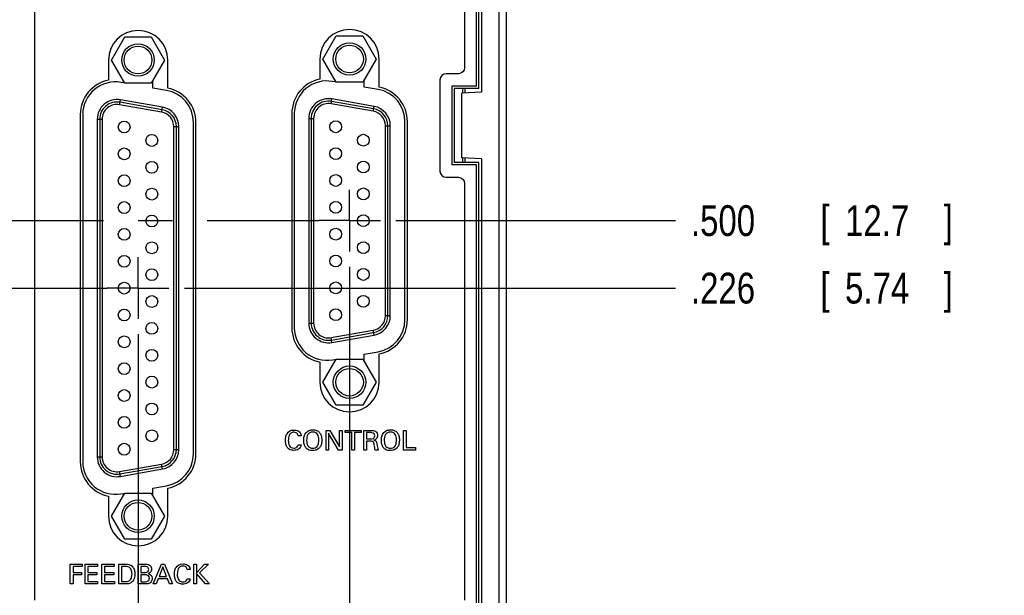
# Model space of a CAD drawing. Header units: inches. Extents: x 0 to 34, y 0 to 22.
# Tile 54 of 89: x 11.9 to 15.9, y 13 to 15.3. Entities that reach past the tile are written whole.
import ezdxf

# ---------------------------------------------------------------- set-up
doc = ezdxf.new("R2010")
doc.units = ezdxf.units.IN
doc.header["$LTSCALE"] = 1.87
doc.header["$MEASUREMENT"] = 0
doc.linetypes.add('CENTER', pattern=[0.6, 0.375, -0.075, 0.075, -0.075])
doc.layers.get('0').update_dxf_attribs({"linetype": 'CONTINUOUS'})
for name, color, linetype in [('DATUMCURVES', 7, 'CONTINUOUS'), ('DEFAULT_1', 7, 'CENTER'), ('DIMENSIONS', 7, 'CONTINUOUS')]:
    doc.layers.add(name, color=color, linetype=linetype)
doc.styles.get("Standard").update_dxf_attribs({"font": 'txt', "width": 0.8})
doc.dimstyles.new('DIMSTYLE_1', dxfattribs={"dimtxt": 0.125, "dimasz": 0.18, "dimexe": 0.18, "dimexo": 0.0625, "dimgap": 0.09, "dimtad": 0, "dimtih": 1, "dimtoh": 1, "dimdec": 3, "dimzin": 4, "dimdsep": 46, "dimtxsty": 'STANDARD', "dimblk": '_FILLED', "dimblk1": '_FILLED', "dimblk2": '_FILLED', "dimcen": 0.09, "dimadec": 0, "dimazin": 0, "dimtp": 0.001, "dimtm": 0.001, "dimtfac": 1, "dimtdec": 3, "dimtofl": 0, "dimtmove": 0, "dimatfit": 3, "dimldrblk": '_FILLED', "dimfxl": 1, "dimtolj": 1, "dimtzin": 4, "dimarcsym": 0})

# ---------------------------------------------------------------- blocks, each defined once
blk = doc.blocks.new('*D10')
at = {"layer": 'DIMENSIONS', "color": 2, "linetype": 'CONTINUOUS'}
blk.add_line((12.3827, 14.0311), (12.3827, 11.6911), dxfattribs=at)
at = {"layer": 'DIMENSIONS', "color": 2, "linetype": 'CONTINUOUS', "width": 0.8}
for s, p in [(']', (12.4452, 11.5286)), ('208.34', (12.4452, 10.9286)), ('[', (12.4452, 10.8286)), ('8.203', (12.4452, 10.2036))]:
    blk.add_text(s, height=0.125, rotation=90, dxfattribs=at).set_placement(p)
blk = doc.blocks.new('_FILLED')
at = {"color": 0, "linetype": 'BYBLOCK'}
blk.add_solid([(0, 0), (-1, 0.174), (-1, -0.174)], dxfattribs=at)
blk = doc.blocks.new('*D11')
at = {"layer": 'DIMENSIONS', "color": 2, "linetype": 'CONTINUOUS'}
blk.add_line((13.2407, 14.3051), (13.2407, 11.6911), dxfattribs=at)
at = {"layer": 'DIMENSIONS', "color": 2, "linetype": 'CONTINUOUS', "width": 0.8}
for s, p in [(']', (13.3032, 11.5286)), ('230.14', (13.3032, 10.9286)), ('[', (13.3032, 10.8286)), ('9.061', (13.3032, 10.2036))]:
    blk.add_text(s, height=0.125, rotation=90, dxfattribs=at).set_placement(p)
blk = doc.blocks.new('*D24')
at = {"layer": 'DIMENSIONS', "color": 2, "linetype": 'CONTINUOUS'}
blk.add_line((13.4282, 14.4926), (14.5627, 14.4926), dxfattribs=at)
at = {"layer": 'DIMENSIONS', "color": 2, "linetype": 'CONTINUOUS', "width": 0.8}
for s, p in [('.500', (14.6252, 14.4301)), ('[', (15.1502, 14.4301)), ('12.7', (15.2502, 14.4301)), (']', (15.6502, 14.4301))]:
    blk.add_text(s, height=0.125, dxfattribs=at).set_placement(p)
blk = doc.blocks.new('*D25')
at = {"layer": 'DIMENSIONS', "color": 2, "linetype": 'CONTINUOUS'}
blk.add_line((12.5702, 14.2186), (14.5627, 14.2186), dxfattribs=at)
at = {"layer": 'DIMENSIONS', "color": 2, "linetype": 'CONTINUOUS', "width": 0.8}
for s, p in [('.226', (14.6252, 14.1561)), ('[', (15.1502, 14.1561)), ('5.74', (15.2502, 14.1561)), (']', (15.6502, 14.1561))]:
    blk.add_text(s, height=0.125, dxfattribs=at).set_placement(p)
blk = doc.blocks.new('*D26')
at = {"layer": 'DIMENSIONS', "color": 2, "linetype": 'CONTINUOUS'}
blk.add_line((13.0007, 15.6866), (14.5627, 15.6866), dxfattribs=at)
at = {"layer": 'DIMENSIONS', "color": 2, "linetype": 'CONTINUOUS', "width": 0.8}
for s, p in [('1.694', (14.6252, 15.6241)), ('[', (15.2502, 15.6241)), ('43.03', (15.3502, 15.6241)), (']', (15.8502, 15.6241))]:
    blk.add_text(s, height=0.125, dxfattribs=at).set_placement(p)

msp = doc.modelspace()

# ---------------------------------------------------------------- linework, layer by layer
at = {"color": 7, "linetype": 'CONTINUOUS'}
for p, q in [((13.7752, 17.3786), (13.7752, 15.0136)), ((13.8462, 17.3148), (13.8462, 12.4425)), ((13.8752, 17.3148), (13.8752, 12.4425)), ((13.7552, 15.0386), (13.7552, 17.2836)), ((13.7652, 15.0286), (13.7652, 17.2936)), ((12.2742, 15.1446), (12.3282, 15.2381)), ((12.3282, 15.2381), (12.4362, 15.2381)), ((12.4362, 15.2381), (12.4902, 15.1446)), ((13.1322, 15.1486), (13.1862, 15.2421)), ((13.1862, 15.2421), (13.2942, 15.2421)), ((13.2942, 15.2421), (13.3482, 15.1486)), ((12.2627, 15.1446), (12.2627, 15.063)), ((12.3282, 15.0511), (12.2742, 15.1446)), ((12.4902, 15.1446), (12.4362, 15.0511)), ((12.5027, 15.0303), (12.5027, 15.1446)), ((13.1202, 15.1486), (13.1202, 15.0669)), ((13.1862, 15.0551), (13.1322, 15.1486)), ((13.3482, 15.1486), (13.2942, 15.0551)), ((13.3602, 15.0341), (13.3602, 15.1486)), ((12.3222, 15.0616), (12.3222, 15.052)), ((12.4422, 15.0309), (12.4422, 15.0616)), ((13.1802, 15.0656), (13.1802, 15.056)), ((13.3002, 15.0349), (13.3002, 15.0656)), ((12.3222, 15.052), (12.3131, 15.0536)), ((12.4362, 15.0511), (12.3282, 15.0511)), ((12.4981, 15.021), (12.4422, 15.0309)), ((13.1802, 15.056), (13.1711, 15.0576)), ((13.2942, 15.0551), (13.1862, 15.0551)), ((13.3561, 15.025), (13.3002, 15.0349)), ((13.7552, 15.0386), (13.6552, 15.0386)), ((13.6552, 15.0386), (13.6552, 14.7186)), ((13.7652, 15.0286), (13.6652, 15.0286)), ((13.6652, 15.0286), (13.6652, 14.7286)), ((13.7002, 15.0094), (13.7002, 15.0286)), ((13.7098, 15.0102), (13.7098, 15.0286)), ((12.3071, 14.9632), (12.3106, 14.9829)), ((12.4816, 14.9528), (12.3106, 14.9829)), ((13.1651, 14.9667), (13.1686, 14.9864)), ((13.3396, 14.9563), (13.1686, 14.9864)), ((13.7752, 15.0136), (13.6952, 15.0094)), ((13.6952, 14.7478), (13.6952, 15.0094)), ((12.4781, 14.9331), (12.3071, 14.9632)), ((12.4799, 14.9429), (12.3088, 14.9731)), ((12.4781, 14.9331), (12.4816, 14.9528)), ((13.3361, 14.9366), (13.1651, 14.9667)), ((13.3379, 14.9464), (13.1668, 14.9766)), ((13.3361, 14.9366), (13.3396, 14.9563)), ((12.1482, 14.9236), (12.1482, 13.5136)), ((12.1582, 14.9236), (12.1582, 13.5136)), ((12.2167, 14.9041), (12.2367, 14.9041)), ((12.2167, 14.9041), (12.2167, 13.5331)), ((12.2267, 14.9041), (12.2267, 13.5331)), ((12.2367, 14.9041), (12.2367, 13.5331)), ((13.0062, 14.9276), (13.0062, 14.0576)), ((13.0162, 14.9276), (13.0162, 14.0576)), ((13.0747, 14.9076), (13.0947, 14.9076)), ((13.0747, 14.9076), (13.0747, 14.0766)), ((13.0847, 14.9076), (13.0847, 14.0766)), ((13.0947, 14.9076), (13.0947, 14.0766)), ((12.5277, 14.874), (12.5477, 14.874)), ((12.5277, 13.5633), (12.5277, 14.874)), ((12.5377, 13.5633), (12.5377, 14.874)), ((12.5477, 13.5633), (12.5477, 14.874)), ((12.6072, 13.5463), (12.6072, 14.891)), ((12.6172, 13.5466), (12.6172, 14.8906)), ((13.3857, 14.8775), (13.4057, 14.8775)), ((13.3857, 14.1068), (13.3857, 14.8775)), ((13.3957, 14.1068), (13.3957, 14.8775)), ((13.4057, 14.1068), (13.4057, 14.8775)), ((13.4652, 14.0903), (13.4652, 14.895)), ((13.4752, 14.0906), (13.4752, 14.8946)), ((13.7752, 14.7436), (13.6952, 14.7478)), ((13.7002, 14.7286), (13.7002, 14.7478)), ((13.7098, 14.7286), (13.7098, 14.7471)), ((13.7752, 14.7436), (13.7752, 12.3786)), ((13.7552, 14.7186), (13.6552, 14.7186)), ((13.7652, 14.7286), (13.6652, 14.7286)), ((13.7552, 12.4736), (13.7552, 14.7186)), ((13.7652, 12.4636), (13.7652, 14.7286)), ((13.3857, 14.1068), (13.4057, 14.1068)), ((13.0747, 14.0766), (13.0947, 14.0766)), ((13.1651, 14.0176), (13.3361, 14.0477)), ((13.1668, 14.0077), (13.3379, 14.0379)), ((13.1686, 13.9979), (13.3396, 14.028)), ((13.3396, 14.028), (13.3361, 14.0477)), ((13.1686, 13.9979), (13.1651, 14.0176)), ((13.3002, 13.9504), (13.3561, 13.9603)), ((13.3002, 13.9197), (13.3002, 13.9504)), ((13.3602, 13.8366), (13.3602, 13.9512)), ((13.1202, 13.9184), (13.1202, 13.8366)), ((13.1322, 13.8366), (13.1862, 13.9301)), ((13.1711, 13.9276), (13.1802, 13.9292)), ((13.1802, 13.9292), (13.1802, 13.9197)), ((13.1862, 13.9301), (13.2942, 13.9301)), ((13.2942, 13.9301), (13.3482, 13.8366)), ((13.1862, 13.7431), (13.1322, 13.8366)), ((13.3482, 13.8366), (13.2942, 13.7431)), ((13.2942, 13.7431), (13.1862, 13.7431)), ((12.5277, 13.5633), (12.5477, 13.5633)), ((12.2167, 13.5331), (12.2367, 13.5331)), ((12.3071, 13.4741), (12.4781, 13.5042)), ((12.4816, 13.4845), (12.4781, 13.5042)), ((12.3106, 13.4544), (12.3071, 13.4741)), ((12.3088, 13.4642), (12.4799, 13.4944)), ((12.3106, 13.4544), (12.4816, 13.4845)), ((12.2742, 13.2926), (12.3282, 13.3861)), ((12.3131, 13.3836), (12.3222, 13.3852)), ((12.3222, 13.3852), (12.3222, 13.3757)), ((12.3282, 13.3861), (12.4362, 13.3861)), ((12.4362, 13.3861), (12.4902, 13.2926)), ((12.4422, 13.4064), (12.4981, 13.4163)), ((12.4422, 13.3757), (12.4422, 13.4064)), ((12.5027, 13.2926), (12.5027, 13.407)), ((12.2627, 13.3743), (12.2627, 13.2926)), ((12.3282, 13.1991), (12.2742, 13.2926)), ((12.4902, 13.2926), (12.4362, 13.1991)), ((12.4362, 13.1991), (12.3282, 13.1991))]:
    msp.add_line(p, q, dxfattribs=at)
for centre, radius in [((12.3822, 15.1446), 0.066), ((12.3822, 15.1446), 0.056), ((13.2402, 15.1486), 0.066), ((13.2402, 15.1486), 0.056), ((12.3262, 14.8726), 0.024), ((13.1842, 14.8736), 0.024), ((12.4382, 14.8181), 0.024), ((13.2962, 14.8191), 0.024), ((12.3262, 14.7636), 0.024), ((13.1842, 14.7646), 0.024), ((12.4382, 14.7091), 0.024), ((13.2962, 14.7101), 0.024), ((12.3262, 14.6546), 0.024), ((13.1842, 14.6556), 0.024), ((12.4382, 14.6001), 0.024), ((13.2962, 14.6011), 0.024), ((12.3262, 14.5456), 0.024), ((13.1842, 14.5466), 0.024), ((12.4382, 14.4911), 0.024), ((13.2962, 14.4921), 0.024), ((12.3262, 14.4366), 0.024), ((13.1842, 14.4376), 0.024), ((12.4382, 14.3821), 0.024), ((13.2962, 14.3831), 0.024), ((12.3262, 14.3276), 0.024), ((13.1842, 14.3286), 0.024), ((12.4382, 14.2731), 0.024), ((13.2962, 14.2741), 0.024), ((12.3262, 14.2186), 0.024), ((13.1842, 14.2196), 0.024), ((12.4382, 14.1641), 0.024), ((13.2962, 14.1651), 0.024), ((12.3262, 14.1096), 0.024), ((13.1842, 14.1106), 0.024), ((12.4382, 14.0551), 0.024), ((12.3262, 14.0006), 0.024), ((12.4382, 13.9461), 0.024), ((12.3262, 13.8916), 0.024), ((13.2402, 13.8366), 0.066), ((12.4382, 13.8371), 0.024), ((13.2402, 13.8366), 0.056), ((12.3262, 13.7826), 0.024), ((12.4382, 13.7281), 0.024), ((12.3262, 13.6736), 0.024), ((12.4382, 13.6191), 0.024), ((12.3262, 13.5646), 0.024), ((12.3822, 13.2926), 0.066), ((12.3822, 13.2926), 0.056)]:
    msp.add_circle(centre, radius, dxfattribs=at)
for centre, radius, start, end in [((12.3827, 15.1446), 0.12, 0, 180), ((13.2402, 15.1486), 0.12, 0, 180), ((12.2902, 14.9236), 0.142, 101.1666, 180), ((13.1482, 14.9276), 0.142, 101.3723, 180), ((13.1482, 14.9276), 0.132, 80, 180), ((12.2902, 14.9236), 0.132, 80, 180), ((12.4752, 14.891), 0.132, 0, 80), ((12.4747, 14.8906), 0.1425, 0, 78.6839), ((13.3332, 14.895), 0.132, 0, 80), ((13.3332, 14.8946), 0.142, 0, 79.039), ((12.2967, 14.9041), 0.08, 80, 180), ((13.1547, 14.9076), 0.08, 80, 180), ((12.2967, 14.9041), 0.07, 80, 180), ((12.2967, 14.9041), 0.06, 80, 180), ((12.4677, 14.874), 0.07, 0, 80), ((12.4677, 14.874), 0.08, 0, 80), ((13.1547, 14.9076), 0.07, 80, 180), ((13.1547, 14.9076), 0.06, 80, 180), ((13.3257, 14.8775), 0.07, 0, 80), ((13.3257, 14.8775), 0.08, 0, 80), ((12.4677, 14.874), 0.06, 0, 80), ((13.3257, 14.8775), 0.06, 0, 80), ((13.3257, 14.1068), 0.06, 280, 360), ((13.3257, 14.1068), 0.07, 280, 360), ((13.3257, 14.1068), 0.08, 280, 360), ((13.1547, 14.0766), 0.08, 180, 280), ((13.1547, 14.0766), 0.07, 180, 280), ((13.1547, 14.0766), 0.06, 180, 280), ((13.3332, 14.0903), 0.132, 280, 360), ((13.3332, 14.0906), 0.142, 280.961, 360), ((13.1482, 14.0576), 0.142, 180, 258.6277), ((13.1482, 14.0576), 0.132, 180, 280), ((13.2402, 13.8366), 0.12, 180, 360), ((12.4677, 13.5633), 0.06, 280, 360), ((12.4677, 13.5633), 0.07, 280, 360), ((12.4677, 13.5633), 0.08, 280, 360), ((12.4752, 13.5463), 0.132, 280, 360), ((12.4747, 13.5466), 0.1425, 281.3161, 360), ((12.2902, 13.5136), 0.142, 180, 258.8334), ((12.2902, 13.5136), 0.132, 180, 280), ((12.2967, 13.5331), 0.08, 180, 280), ((12.2967, 13.5331), 0.07, 180, 280), ((12.2967, 13.5331), 0.06, 180, 280), ((12.3827, 13.2926), 0.12, 180, 360)]:
    msp.add_arc(centre, radius, start, end, dxfattribs=at)
at = {"layer": 'DATUMCURVES', "color": 40, "linetype": 'CONTINUOUS'}
for points in [[(11.9633, 12.9518, 0.334), (11.9633, 12.9518, 0.334), (11.9633, 16.6488, 0.334), (11.9633, 16.6488, 0.334)], [(11.9633, 12.9518, 0.334), (11.9633, 12.9518, 0.334), (11.9633, 16.6488, 0.334), (11.9633, 16.6488, 0.334)], [(13.7069, 16.6488, 0.334), (13.7069, 16.6488, 0.334), (13.7069, 15.1137, 0.334), (13.7069, 15.1137, 0.334)], [(13.7069, 15.1137, 0.334), (13.7069, 15.0999, 0.334), (13.6956, 15.0887, 0.334), (13.6819, 15.0887, 0.334)], [(13.6319, 15.0887, 0.334), (13.6181, 15.0887, 0.334), (13.6069, 15.0774, 0.334), (13.6069, 15.0637, 0.334)], [(13.6069, 15.0637, 0.334), (13.6069, 15.0637, 0.334), (13.6069, 14.6937, 0.334), (13.6069, 14.6937, 0.334)], [(13.6819, 15.0887, 0.334), (13.6819, 15.0887, 0.334), (13.6319, 15.0887, 0.334), (13.6319, 15.0887, 0.334)], [(13.6069, 14.6937, 0.334), (13.6069, 14.68, 0.334), (13.6181, 14.6687, 0.334), (13.6319, 14.6687, 0.334)], [(13.6319, 14.6687, 0.334), (13.6319, 14.6687, 0.334), (13.6819, 14.6687, 0.334), (13.6819, 14.6687, 0.334)], [(13.6819, 14.6687, 0.334), (13.6956, 14.6687, 0.334), (13.7069, 14.6575, 0.334), (13.7069, 14.6437, 0.334)], [(13.7069, 14.6437, 0.334), (13.7069, 14.6437, 0.334), (13.7069, 12.9518, 0.334), (13.7069, 12.9518, 0.334)], [(13.1449, 13.6413, 0.334), (13.1449, 13.6413, 0.334), (13.1603, 13.6413, 0.334), (13.1603, 13.6413, 0.334)], [(13.1449, 13.5611, 0.334), (13.1449, 13.5611, 0.334), (13.1449, 13.6413, 0.334), (13.1449, 13.6413, 0.334)], [(13.1958, 13.5611, 0.334), (13.1958, 13.5611, 0.334), (13.155, 13.6292, 0.334), (13.155, 13.6292, 0.334)], [(13.155, 13.6292, 0.334), (13.155, 13.6292, 0.334), (13.155, 13.5611, 0.334), (13.155, 13.5611, 0.334)], [(13.1603, 13.6413, 0.334), (13.1603, 13.6413, 0.334), (13.1998, 13.575, 0.334), (13.1998, 13.575, 0.334)], [(13.1998, 13.575, 0.334), (13.1998, 13.575, 0.334), (13.1998, 13.6413, 0.334), (13.1998, 13.6413, 0.334)], [(13.1998, 13.6413, 0.334), (13.1998, 13.6413, 0.334), (13.21, 13.6413, 0.334), (13.21, 13.6413, 0.334)], [(13.21, 13.6413, 0.334), (13.21, 13.6413, 0.334), (13.21, 13.5611, 0.334), (13.21, 13.5611, 0.334)], [(13.2231, 13.6319, 0.334), (13.2231, 13.6319, 0.334), (13.2231, 13.6413, 0.334), (13.2231, 13.6413, 0.334)], [(13.2231, 13.6413, 0.334), (13.2231, 13.6413, 0.334), (13.2879, 13.6413, 0.334), (13.2879, 13.6413, 0.334)], [(13.25, 13.6319, 0.334), (13.25, 13.6319, 0.334), (13.2231, 13.6319, 0.334), (13.2231, 13.6319, 0.334)], [(13.25, 13.5611, 0.334), (13.25, 13.5611, 0.334), (13.25, 13.6319, 0.334), (13.25, 13.6319, 0.334)], [(13.2879, 13.6319, 0.334), (13.2879, 13.6319, 0.334), (13.261, 13.6319, 0.334), (13.261, 13.6319, 0.334)], [(13.261, 13.6319, 0.334), (13.261, 13.6319, 0.334), (13.261, 13.5611, 0.334), (13.261, 13.5611, 0.334)], [(13.2879, 13.6413, 0.334), (13.2879, 13.6413, 0.334), (13.2879, 13.6319, 0.334), (13.2879, 13.6319, 0.334)], [(13.2982, 13.6413, 0.334), (13.2982, 13.6413, 0.334), (13.3269, 13.6413, 0.334), (13.3269, 13.6413, 0.334)], [(13.2982, 13.5611, 0.334), (13.2982, 13.5611, 0.334), (13.2982, 13.6413, 0.334), (13.2982, 13.6413, 0.334)], [(13.3265, 13.632, 0.334), (13.3265, 13.632, 0.334), (13.309, 13.632, 0.334), (13.309, 13.632, 0.334)], [(13.309, 13.632, 0.334), (13.309, 13.632, 0.334), (13.309, 13.6068, 0.334), (13.309, 13.6068, 0.334)], [(13.3425, 13.619, 0.334), (13.3425, 13.632, 0.334), (13.331, 13.632, 0.334), (13.3265, 13.632, 0.334)], [(13.4595, 13.6413, 0.334), (13.4595, 13.6413, 0.334), (13.4705, 13.6413, 0.334), (13.4705, 13.6413, 0.334)], [(13.4595, 13.5611, 0.334), (13.4595, 13.5611, 0.334), (13.4595, 13.6413, 0.334), (13.4595, 13.6413, 0.334)], [(13.4705, 13.6413, 0.334), (13.4705, 13.6413, 0.334), (13.4705, 13.571, 0.334), (13.4705, 13.571, 0.334)], [(13.0313, 13.5822, 0.334), (13.0313, 13.5822, 0.334), (13.0435, 13.5822, 0.334), (13.0435, 13.5822, 0.334)], [(13.0438, 13.6196, 0.334), (13.0438, 13.6196, 0.334), (13.0319, 13.6196, 0.334), (13.0319, 13.6196, 0.334)], [(13.309, 13.6068, 0.334), (13.309, 13.6068, 0.334), (13.3265, 13.6068, 0.334), (13.3265, 13.6068, 0.334)], [(13.3232, 13.5973, 0.334), (13.3232, 13.5973, 0.334), (13.3092, 13.5973, 0.334), (13.3092, 13.5973, 0.334)], [(13.3092, 13.5973, 0.334), (13.3092, 13.5973, 0.334), (13.3092, 13.5611, 0.334), (13.3092, 13.5611, 0.334)], [(13.3265, 13.6068, 0.334), (13.3278, 13.6068, 0.334), (13.3341, 13.6068, 0.334), (13.3371, 13.6085, 0.334)], [(13.3371, 13.6085, 0.334), (13.3387, 13.6094, 0.334), (13.3425, 13.6123, 0.334), (13.3425, 13.619, 0.334)], [(13.3391, 13.6018, 0.334), (13.3468, 13.5998, 0.334), (13.3502, 13.5963, 0.334), (13.3513, 13.5863, 0.334)], [(13.3513, 13.5863, 0.334), (13.3524, 13.5769, 0.334), (13.3532, 13.57, 0.334), (13.3563, 13.5611, 0.334)], [(13.155, 13.5611, 0.334), (13.155, 13.5611, 0.334), (13.1449, 13.5611, 0.334), (13.1449, 13.5611, 0.334)], [(13.21, 13.5611, 0.334), (13.21, 13.5611, 0.334), (13.1958, 13.5611, 0.334), (13.1958, 13.5611, 0.334)], [(13.261, 13.5611, 0.334), (13.261, 13.5611, 0.334), (13.25, 13.5611, 0.334), (13.25, 13.5611, 0.334)], [(13.3092, 13.5611, 0.334), (13.3092, 13.5611, 0.334), (13.2982, 13.5611, 0.334), (13.2982, 13.5611, 0.334)], [(13.3563, 13.5611, 0.334), (13.3563, 13.5611, 0.334), (13.3444, 13.5611, 0.334), (13.3444, 13.5611, 0.334)], [(13.5079, 13.5611, 0.334), (13.5079, 13.5611, 0.334), (13.4595, 13.5611, 0.334), (13.4595, 13.5611, 0.334)], [(13.4705, 13.571, 0.334), (13.4705, 13.571, 0.334), (13.5079, 13.571, 0.334), (13.5079, 13.571, 0.334)], [(13.5079, 13.571, 0.334), (13.5079, 13.571, 0.334), (13.5079, 13.5611, 0.334), (13.5079, 13.5611, 0.334)], [(12.1076, 13.0981, 0.334), (12.1076, 13.0981, 0.334), (12.1553, 13.0981, 0.334), (12.1553, 13.0981, 0.334)], [(12.1076, 13.0179, 0.334), (12.1076, 13.0179, 0.334), (12.1076, 13.0981, 0.334), (12.1076, 13.0981, 0.334)], [(12.1553, 13.0886, 0.334), (12.1553, 13.0886, 0.334), (12.1189, 13.0886, 0.334), (12.1189, 13.0886, 0.334)], [(12.1189, 13.0886, 0.334), (12.1189, 13.0886, 0.334), (12.1189, 13.0636, 0.334), (12.1189, 13.0636, 0.334)], [(12.1189, 13.0636, 0.334), (12.1189, 13.0636, 0.334), (12.1532, 13.0636, 0.334), (12.1532, 13.0636, 0.334)], [(12.1532, 13.0636, 0.334), (12.1532, 13.0636, 0.334), (12.1532, 13.0543, 0.334), (12.1532, 13.0543, 0.334)], [(12.1553, 13.0981, 0.334), (12.1553, 13.0981, 0.334), (12.1553, 13.0886, 0.334), (12.1553, 13.0886, 0.334)], [(12.1672, 13.0981, 0.334), (12.1672, 13.0981, 0.334), (12.2175, 13.0981, 0.334), (12.2175, 13.0981, 0.334)], [(12.1672, 13.0179, 0.334), (12.1672, 13.0179, 0.334), (12.1672, 13.0981, 0.334), (12.1672, 13.0981, 0.334)], [(12.2175, 13.0886, 0.334), (12.2175, 13.0886, 0.334), (12.1783, 13.0886, 0.334), (12.1783, 13.0886, 0.334)], [(12.1783, 13.0886, 0.334), (12.1783, 13.0886, 0.334), (12.1783, 13.0636, 0.334), (12.1783, 13.0636, 0.334)], [(12.1783, 13.0636, 0.334), (12.1783, 13.0636, 0.334), (12.2157, 13.0636, 0.334), (12.2157, 13.0636, 0.334)], [(12.2157, 13.0636, 0.334), (12.2157, 13.0636, 0.334), (12.2157, 13.0543, 0.334), (12.2157, 13.0543, 0.334)], [(12.2175, 13.0981, 0.334), (12.2175, 13.0981, 0.334), (12.2175, 13.0886, 0.334), (12.2175, 13.0886, 0.334)], [(12.2351, 13.0981, 0.334), (12.2351, 13.0981, 0.334), (12.2854, 13.0981, 0.334), (12.2854, 13.0981, 0.334)], [(12.2351, 13.0179, 0.334), (12.2351, 13.0179, 0.334), (12.2351, 13.0981, 0.334), (12.2351, 13.0981, 0.334)], [(12.2854, 13.0886, 0.334), (12.2854, 13.0886, 0.334), (12.2462, 13.0886, 0.334), (12.2462, 13.0886, 0.334)], [(12.2462, 13.0886, 0.334), (12.2462, 13.0886, 0.334), (12.2462, 13.0636, 0.334), (12.2462, 13.0636, 0.334)], [(12.2462, 13.0636, 0.334), (12.2462, 13.0636, 0.334), (12.2835, 13.0636, 0.334), (12.2835, 13.0636, 0.334)], [(12.2835, 13.0636, 0.334), (12.2835, 13.0636, 0.334), (12.2835, 13.0543, 0.334), (12.2835, 13.0543, 0.334)], [(12.2854, 13.0981, 0.334), (12.2854, 13.0981, 0.334), (12.2854, 13.0886, 0.334), (12.2854, 13.0886, 0.334)], [(12.3043, 13.0981, 0.334), (12.3043, 13.0981, 0.334), (12.3275, 13.0981, 0.334), (12.3275, 13.0981, 0.334)], [(12.3043, 13.0179, 0.334), (12.3043, 13.0179, 0.334), (12.3043, 13.0981, 0.334), (12.3043, 13.0981, 0.334)], [(12.3288, 13.0889, 0.334), (12.3288, 13.0889, 0.334), (12.3154, 13.0889, 0.334), (12.3154, 13.0889, 0.334)], [(12.3154, 13.0889, 0.334), (12.3154, 13.0889, 0.334), (12.3154, 13.027, 0.334), (12.3154, 13.027, 0.334)], [(12.3825, 13.0981, 0.334), (12.3825, 13.0981, 0.334), (12.4112, 13.0981, 0.334), (12.4112, 13.0981, 0.334)], [(12.3825, 13.0179, 0.334), (12.3825, 13.0179, 0.334), (12.3825, 13.0981, 0.334), (12.3825, 13.0981, 0.334)], [(12.4093, 13.089, 0.334), (12.4093, 13.089, 0.334), (12.3933, 13.089, 0.334), (12.3933, 13.089, 0.334)], [(12.3933, 13.089, 0.334), (12.3933, 13.089, 0.334), (12.3933, 13.0642, 0.334), (12.3933, 13.0642, 0.334)], [(12.3933, 13.0642, 0.334), (12.3933, 13.0642, 0.334), (12.4089, 13.0642, 0.334), (12.4089, 13.0642, 0.334)], [(12.4443, 13.0179, 0.334), (12.4443, 13.0179, 0.334), (12.4781, 13.0981, 0.334), (12.4781, 13.0981, 0.334)], [(12.4835, 13.0871, 0.334), (12.4835, 13.0871, 0.334), (12.468, 13.0477, 0.334), (12.468, 13.0477, 0.334)], [(12.4781, 13.0981, 0.334), (12.4781, 13.0981, 0.334), (12.49, 13.0981, 0.334), (12.49, 13.0981, 0.334)], [(12.4983, 13.0477, 0.334), (12.4983, 13.0477, 0.334), (12.4835, 13.0871, 0.334), (12.4835, 13.0871, 0.334)], [(12.49, 13.0981, 0.334), (12.49, 13.0981, 0.334), (12.5224, 13.0179, 0.334), (12.5224, 13.0179, 0.334)], [(12.5935, 13.0764, 0.334), (12.5935, 13.0764, 0.334), (12.5817, 13.0764, 0.334), (12.5817, 13.0764, 0.334)], [(12.608, 13.0981, 0.334), (12.608, 13.0981, 0.334), (12.619, 13.0981, 0.334), (12.619, 13.0981, 0.334)], [(12.608, 13.0179, 0.334), (12.608, 13.0179, 0.334), (12.608, 13.0981, 0.334), (12.608, 13.0981, 0.334)], [(12.619, 13.0981, 0.334), (12.619, 13.0981, 0.334), (12.619, 13.063, 0.334), (12.619, 13.063, 0.334)], [(12.619, 13.063, 0.334), (12.619, 13.063, 0.334), (12.6524, 13.0981, 0.334), (12.6524, 13.0981, 0.334)], [(12.6677, 13.0981, 0.334), (12.6677, 13.0981, 0.334), (12.6318, 13.0622, 0.334), (12.6318, 13.0622, 0.334)], [(12.6318, 13.0622, 0.334), (12.6318, 13.0622, 0.334), (12.6715, 13.0179, 0.334), (12.6715, 13.0179, 0.334)], [(12.6524, 13.0981, 0.334), (12.6524, 13.0981, 0.334), (12.6677, 13.0981, 0.334), (12.6677, 13.0981, 0.334)], [(12.1532, 13.0543, 0.334), (12.1532, 13.0543, 0.334), (12.1189, 13.0543, 0.334), (12.1189, 13.0543, 0.334)], [(12.1189, 13.0543, 0.334), (12.1189, 13.0543, 0.334), (12.1189, 13.0179, 0.334), (12.1189, 13.0179, 0.334)], [(12.2157, 13.0543, 0.334), (12.2157, 13.0543, 0.334), (12.1783, 13.0543, 0.334), (12.1783, 13.0543, 0.334)], [(12.1783, 13.0543, 0.334), (12.1783, 13.0543, 0.334), (12.1783, 13.0276, 0.334), (12.1783, 13.0276, 0.334)], [(12.1783, 13.0276, 0.334), (12.1783, 13.0276, 0.334), (12.2184, 13.0276, 0.334), (12.2184, 13.0276, 0.334)], [(12.2184, 13.0276, 0.334), (12.2184, 13.0276, 0.334), (12.2184, 13.0179, 0.334), (12.2184, 13.0179, 0.334)], [(12.2835, 13.0543, 0.334), (12.2835, 13.0543, 0.334), (12.2462, 13.0543, 0.334), (12.2462, 13.0543, 0.334)], [(12.2462, 13.0543, 0.334), (12.2462, 13.0543, 0.334), (12.2462, 13.0276, 0.334), (12.2462, 13.0276, 0.334)], [(12.2462, 13.0276, 0.334), (12.2462, 13.0276, 0.334), (12.2863, 13.0276, 0.334), (12.2863, 13.0276, 0.334)], [(12.2863, 13.0276, 0.334), (12.2863, 13.0276, 0.334), (12.2863, 13.0179, 0.334), (12.2863, 13.0179, 0.334)], [(12.3154, 13.027, 0.334), (12.3154, 13.027, 0.334), (12.3263, 13.027, 0.334), (12.3263, 13.027, 0.334)], [(12.4128, 13.0546, 0.334), (12.4128, 13.0546, 0.334), (12.3933, 13.0546, 0.334), (12.3933, 13.0546, 0.334)], [(12.3933, 13.0546, 0.334), (12.3933, 13.0546, 0.334), (12.3933, 13.0269, 0.334), (12.3933, 13.0269, 0.334)], [(12.3933, 13.0269, 0.334), (12.3933, 13.0269, 0.334), (12.4123, 13.0269, 0.334), (12.4123, 13.0269, 0.334)], [(12.4236, 13.0597, 0.334), (12.4282, 13.0584, 0.334), (12.4395, 13.0551, 0.334), (12.4395, 13.0397, 0.334)], [(12.4644, 13.0387, 0.334), (12.4644, 13.0387, 0.334), (12.4558, 13.0179, 0.334), (12.4558, 13.0179, 0.334)], [(12.5017, 13.0387, 0.334), (12.5017, 13.0387, 0.334), (12.4644, 13.0387, 0.334), (12.4644, 13.0387, 0.334)], [(12.468, 13.0477, 0.334), (12.468, 13.0477, 0.334), (12.4983, 13.0477, 0.334), (12.4983, 13.0477, 0.334)], [(12.5103, 13.0179, 0.334), (12.5103, 13.0179, 0.334), (12.5017, 13.0387, 0.334), (12.5017, 13.0387, 0.334)], [(12.5811, 13.039, 0.334), (12.5811, 13.039, 0.334), (12.5933, 13.039, 0.334), (12.5933, 13.039, 0.334)], [(12.656, 13.0179, 0.334), (12.656, 13.0179, 0.334), (12.619, 13.0604, 0.334), (12.619, 13.0604, 0.334)], [(12.619, 13.0604, 0.334), (12.619, 13.0604, 0.334), (12.619, 13.0179, 0.334), (12.619, 13.0179, 0.334)], [(12.1189, 13.0179, 0.334), (12.1189, 13.0179, 0.334), (12.1076, 13.0179, 0.334), (12.1076, 13.0179, 0.334)], [(12.2184, 13.0179, 0.334), (12.2184, 13.0179, 0.334), (12.1672, 13.0179, 0.334), (12.1672, 13.0179, 0.334)], [(12.2863, 13.0179, 0.334), (12.2863, 13.0179, 0.334), (12.2351, 13.0179, 0.334), (12.2351, 13.0179, 0.334)], [(12.3269, 13.0179, 0.334), (12.3269, 13.0179, 0.334), (12.3043, 13.0179, 0.334), (12.3043, 13.0179, 0.334)], [(12.4118, 13.0179, 0.334), (12.4118, 13.0179, 0.334), (12.3825, 13.0179, 0.334), (12.3825, 13.0179, 0.334)], [(12.4558, 13.0179, 0.334), (12.4558, 13.0179, 0.334), (12.4443, 13.0179, 0.334), (12.4443, 13.0179, 0.334)], [(12.5224, 13.0179, 0.334), (12.5224, 13.0179, 0.334), (12.5103, 13.0179, 0.334), (12.5103, 13.0179, 0.334)], [(12.619, 13.0179, 0.334), (12.619, 13.0179, 0.334), (12.608, 13.0179, 0.334), (12.608, 13.0179, 0.334)], [(12.6715, 13.0179, 0.334), (12.6715, 13.0179, 0.334), (12.656, 13.0179, 0.334), (12.656, 13.0179, 0.334)]]:
    msp.add_open_spline(points, degree=3, dxfattribs=at)
for points, knots in [([(12.9803, 13.6081, 0.334), (12.9806, 13.6101, 0.334), (12.9817, 13.6166, 0.334), (12.9876, 13.633, 0.334), (13.0038, 13.6451, 0.334), (13.0343, 13.6402, 0.334), (13.043, 13.6288, 0.334), (13.0438, 13.6196, 0.334)], [0, 0, 0, 0, 0.08542, 0.284734, 0.683363, 0.841681, 1, 1, 1, 1]), ([(13.0319, 13.6196, 0.334), (13.0317, 13.621, 0.334), (13.0309, 13.6263, 0.334), (13.0245, 13.6321, 0.334), (13.0161, 13.634, 0.334), (13.0077, 13.6329, 0.334), (13.001, 13.6296, 0.334), (12.9953, 13.6224, 0.334), (12.9922, 13.6112, 0.334), (12.9916, 13.6004, 0.334), (12.992, 13.5938, 0.334), (12.9925, 13.5907, 0.334)], [0, 0, 0, 0, 0.195699, 0.293549, 0.391398, 0.452608, 0.513818, 0.636237, 0.758657, 0.881077, 1, 1, 1, 1]), ([(13.1171, 13.5692, 0.334), (13.1147, 13.5667, 0.334), (13.1098, 13.563, 0.334), (13.1008, 13.5599, 0.334), (13.0908, 13.5589, 0.334), (13.0809, 13.5598, 0.334), (13.0707, 13.5632, 0.334), (13.0614, 13.5709, 0.334), (13.0556, 13.5846, 0.334), (13.0539, 13.599, 0.334), (13.0551, 13.6137, 0.334), (13.059, 13.625, 0.334), (13.0628, 13.6304, 0.334), (13.0648, 13.6327, 0.334)], [0, 0, 0, 0, 0.098378, 0.168647, 0.238917, 0.306185, 0.373454, 0.50799, 0.642527, 0.777063, 0.888532, 0.944266, 1, 1, 1, 1]), ([(13.0648, 13.6327, 0.334), (13.0691, 13.6375, 0.334), (13.0787, 13.6424, 0.334), (13.0943, 13.6441, 0.334), (13.107, 13.6416, 0.334), (13.1187, 13.6337, 0.334), (13.126, 13.6209, 0.334), (13.1285, 13.6038, 0.334), (13.1267, 13.5859, 0.334), (13.1222, 13.5752, 0.334), (13.1181, 13.5703, 0.334), (13.1171, 13.5692, 0.334)], [0, 0, 0, 0, 0.093806, 0.187611, 0.327611, 0.467611, 0.607611, 0.747611, 0.857346, 0.96708, 1, 1, 1, 1]), ([(13.116, 13.6021, 0.334), (13.116, 13.6112, 0.334), (13.1137, 13.6232, 0.334), (13.104, 13.6324, 0.334), (13.0937, 13.6346, 0.334), (13.0844, 13.6336, 0.334), (13.0771, 13.6308, 0.334), (13.0706, 13.6244, 0.334), (13.0668, 13.6136, 0.334), (13.0661, 13.605, 0.334), (13.0661, 13.6003, 0.334), (13.0661, 13.5998, 0.334)], [0, 0, 0, 0, 0.233289, 0.349934, 0.466579, 0.531337, 0.596096, 0.725614, 0.855132, 0.984649, 1, 1, 1, 1]), ([(13.3269, 13.6413, 0.334), (13.331, 13.6413, 0.334), (13.3482, 13.6406, 0.334), (13.3569, 13.6217, 0.334), (13.3494, 13.6051, 0.334), (13.3415, 13.6024, 0.334), (13.3391, 13.6018, 0.334)], [0, 0, 0, 0, 0.265602, 0.534407, 0.770988, 1, 1, 1, 1]), ([(13.432, 13.5692, 0.334), (13.4296, 13.5667, 0.334), (13.4247, 13.563, 0.334), (13.4157, 13.5599, 0.334), (13.4057, 13.5589, 0.334), (13.3958, 13.5598, 0.334), (13.3856, 13.5632, 0.334), (13.3763, 13.5709, 0.334), (13.3704, 13.5846, 0.334), (13.3688, 13.599, 0.334), (13.37, 13.6137, 0.334), (13.3739, 13.625, 0.334), (13.3777, 13.6304, 0.334), (13.3797, 13.6327, 0.334)], [0, 0, 0, 0, 0.098378, 0.168647, 0.238917, 0.306185, 0.373454, 0.50799, 0.642527, 0.777063, 0.888532, 0.944266, 1, 1, 1, 1]), ([(13.3797, 13.6327, 0.334), (13.384, 13.6375, 0.334), (13.3935, 13.6424, 0.334), (13.4091, 13.6441, 0.334), (13.4219, 13.6416, 0.334), (13.4336, 13.6337, 0.334), (13.4409, 13.6209, 0.334), (13.4433, 13.6038, 0.334), (13.4416, 13.5859, 0.334), (13.4371, 13.5752, 0.334), (13.433, 13.5703, 0.334), (13.432, 13.5692, 0.334)], [0, 0, 0, 0, 0.093787, 0.187573, 0.32758, 0.467587, 0.607593, 0.7476, 0.857339, 0.967078, 1, 1, 1, 1]), ([(13.4309, 13.6021, 0.334), (13.4309, 13.6112, 0.334), (13.4285, 13.6232, 0.334), (13.4189, 13.6324, 0.334), (13.4086, 13.6346, 0.334), (13.3993, 13.6336, 0.334), (13.392, 13.6308, 0.334), (13.3855, 13.6244, 0.334), (13.3816, 13.6136, 0.334), (13.3809, 13.605, 0.334), (13.381, 13.6003, 0.334), (13.381, 13.5998, 0.334)], [0, 0, 0, 0, 0.233307, 0.349961, 0.466614, 0.531369, 0.596123, 0.725632, 0.855141, 0.98465, 1, 1, 1, 1]), ([(13.0435, 13.5822, 0.334), (13.0427, 13.5743, 0.334), (13.0348, 13.5631, 0.334), (13.0126, 13.5583, 0.334), (12.9951, 13.563, 0.334), (12.9853, 13.5737, 0.334), (12.9805, 13.5876, 0.334), (12.9797, 13.5988, 0.334), (12.98, 13.6055, 0.334), (12.9803, 13.6081, 0.334)], [0, 0, 0, 0, 0.14845, 0.296901, 0.44908, 0.60126, 0.753439, 0.905619, 1, 1, 1, 1]), ([(12.9925, 13.5907, 0.334), (12.9925, 13.5902, 0.334), (12.9933, 13.586, 0.334), (12.9957, 13.5786, 0.334), (13.0023, 13.571, 0.334), (13.0122, 13.5685, 0.334), (13.0216, 13.5695, 0.334), (13.0296, 13.5744, 0.334), (13.031, 13.5803, 0.334), (13.0313, 13.5822, 0.334)], [0, 0, 0, 0, 0.027869, 0.222953, 0.418038, 0.613122, 0.717291, 0.82146, 1, 1, 1, 1]), ([(13.0661, 13.5998, 0.334), (13.0662, 13.5958, 0.334), (13.0671, 13.5873, 0.334), (13.0704, 13.5794, 0.334), (13.0732, 13.576, 0.334)], [0, 0, 0, 0, 0.470588, 1, 1, 1, 1]), ([(13.0732, 13.576, 0.334), (13.0778, 13.5703, 0.334), (13.0881, 13.5678, 0.334), (13.1008, 13.5695, 0.334), (13.1106, 13.5761, 0.334), (13.1157, 13.5904, 0.334), (13.116, 13.5994, 0.334), (13.116, 13.6021, 0.334)], [0, 0, 0, 0, 0.284608, 0.432124, 0.579639, 0.78982, 1, 1, 1, 1]), ([(13.3444, 13.5611, 0.334), (13.3427, 13.5664, 0.334), (13.3408, 13.5848, 0.334), (13.3382, 13.5955, 0.334), (13.3299, 13.5973, 0.334), (13.3232, 13.5973, 0.334)], [0, 0, 0, 0, 0.344394, 0.672197, 1, 1, 1, 1]), ([(13.381, 13.5998, 0.334), (13.3811, 13.5958, 0.334), (13.382, 13.5873, 0.334), (13.3853, 13.5794, 0.334), (13.3881, 13.576, 0.334)], [0, 0, 0, 0, 0.470588, 1, 1, 1, 1]), ([(13.3881, 13.576, 0.334), (13.3927, 13.5703, 0.334), (13.403, 13.5678, 0.334), (13.4156, 13.5695, 0.334), (13.4255, 13.5761, 0.334), (13.4306, 13.5904, 0.334), (13.4309, 13.5994, 0.334), (13.4309, 13.6021, 0.334)], [0, 0, 0, 0, 0.284668, 0.432182, 0.579696, 0.789848, 1, 1, 1, 1]), ([(12.3275, 13.0981, 0.334), (12.3329, 13.0981, 0.334), (12.3446, 13.0983, 0.334), (12.3601, 13.0901, 0.334), (12.3684, 13.0738, 0.334), (12.3709, 13.0537, 0.334), (12.3661, 13.0344, 0.334), (12.3554, 13.0222, 0.334), (12.3437, 13.0179, 0.334), (12.3328, 13.0179, 0.334), (12.3269, 13.0179, 0.334)], [0, 0, 0, 0, 0.106227, 0.212454, 0.297301, 0.382147, 0.515844, 0.649542, 0.824771, 1, 1, 1, 1]), ([(12.3579, 13.0568, 0.334), (12.3579, 13.0584, 0.334), (12.3579, 13.0666, 0.334), (12.3522, 13.0818, 0.334), (12.3417, 13.0883, 0.334), (12.3337, 13.0889, 0.334), (12.3288, 13.0889, 0.334)], [0, 0, 0, 0, 0.298058, 0.596116, 0.798058, 1, 1, 1, 1]), ([(12.4089, 13.0642, 0.334), (12.4108, 13.0642, 0.334), (12.417, 13.0643, 0.334), (12.4239, 13.0687, 0.334), (12.4263, 13.0767, 0.334), (12.4243, 13.0846, 0.334), (12.4185, 13.0888, 0.334), (12.4124, 13.089, 0.334), (12.4093, 13.089, 0.334)], [0, 0, 0, 0, 0.255605, 0.383407, 0.51121, 0.633407, 0.755605, 1, 1, 1, 1]), ([(12.4112, 13.0981, 0.334), (12.421, 13.0981, 0.334), (12.4287, 13.0964, 0.334), (12.436, 13.0866, 0.334), (12.4377, 13.0777, 0.334), (12.4359, 13.069, 0.334), (12.4306, 13.0624, 0.334), (12.4255, 13.0605, 0.334), (12.4236, 13.0597, 0.334)], [0, 0, 0, 0, 0.321118, 0.431035, 0.540952, 0.655714, 0.770476, 1, 1, 1, 1]), ([(12.5933, 13.039, 0.334), (12.5925, 13.0311, 0.334), (12.5845, 13.0199, 0.334), (12.5624, 13.015, 0.334), (12.5448, 13.0198, 0.334), (12.5351, 13.0305, 0.334), (12.5303, 13.0444, 0.334), (12.5294, 13.0555, 0.334), (12.5298, 13.0623, 0.334), (12.5301, 13.0649, 0.334)], [0, 0, 0, 0, 0.148554, 0.297109, 0.449241, 0.601374, 0.753507, 0.90564, 1, 1, 1, 1]), ([(12.5301, 13.0649, 0.334), (12.5303, 13.0668, 0.334), (12.5314, 13.0734, 0.334), (12.5374, 13.0898, 0.334), (12.5536, 13.1019, 0.334), (12.584, 13.0969, 0.334), (12.5928, 13.0855, 0.334), (12.5935, 13.0764, 0.334)], [0, 0, 0, 0, 0.085422, 0.284739, 0.683373, 0.841687, 1, 1, 1, 1]), ([(12.5817, 13.0764, 0.334), (12.5814, 13.0778, 0.334), (12.5806, 13.083, 0.334), (12.5743, 13.0889, 0.334), (12.5658, 13.0908, 0.334), (12.5575, 13.0897, 0.334), (12.5507, 13.0864, 0.334), (12.5451, 13.0792, 0.334), (12.542, 13.0679, 0.334), (12.5413, 13.0571, 0.334), (12.5417, 13.0506, 0.334), (12.5422, 13.0475, 0.334)], [0, 0, 0, 0, 0.195509, 0.293263, 0.391018, 0.452267, 0.513516, 0.636015, 0.758514, 0.881012, 1, 1, 1, 1]), ([(12.3263, 13.027, 0.334), (12.3302, 13.027, 0.334), (12.338, 13.0271, 0.334), (12.3511, 13.032, 0.334), (12.3577, 13.0458, 0.334), (12.3579, 13.0545, 0.334), (12.3579, 13.0568, 0.334)], [0, 0, 0, 0, 0.171176, 0.342352, 0.671176, 1, 1, 1, 1]), ([(12.4395, 13.0397, 0.334), (12.4395, 13.0343, 0.334), (12.4359, 13.026, 0.334), (12.4293, 13.0209, 0.334), (12.4258, 13.0193, 0.334), (12.4195, 13.0178, 0.334), (12.4149, 13.0179, 0.334), (12.4118, 13.0179, 0.334)], [0, 0, 0, 0, 0.162235, 0.324471, 0.493353, 0.662235, 1, 1, 1, 1]), ([(12.4123, 13.0269, 0.334), (12.4167, 13.0269, 0.334), (12.4246, 13.0289, 0.334), (12.4297, 13.0399, 0.334), (12.4253, 13.0519, 0.334), (12.4177, 13.0546, 0.334), (12.4128, 13.0546, 0.334)], [0, 0, 0, 0, 0.267934, 0.535867, 0.767934, 1, 1, 1, 1]), ([(12.5422, 13.0475, 0.334), (12.5423, 13.0469, 0.334), (12.543, 13.0428, 0.334), (12.5455, 13.0353, 0.334), (12.5521, 13.0278, 0.334), (12.5619, 13.0252, 0.334), (12.5714, 13.0263, 0.334), (12.5793, 13.0311, 0.334), (12.5808, 13.0371, 0.334), (12.5811, 13.039, 0.334)], [0, 0, 0, 0, 0.027897, 0.223174, 0.418451, 0.613728, 0.717734, 0.82174, 1, 1, 1, 1])]:
    msp.add_open_spline(points, degree=3, knots=knots, dxfattribs=at)
at = {"layer": 'DEFAULT_1', "color": 7, "linetype": 'CENTER'}
for p, q in [((13.2407, 14.4926), (13.2407, 14.6177)), ((11.5407, 14.4926), (13.1157, 14.4926)), ((13.2407, 14.4926), (13.1157, 14.4926)), ((13.2407, 14.4926), (13.3657, 14.4926)), ((13.2407, 14.4926), (13.2407, 14.3676)), ((12.3827, 14.2186), (12.3827, 14.3437)), ((10.6827, 14.2186), (12.2577, 14.2186)), ((12.3827, 14.2186), (12.2577, 14.2186)), ((12.3827, 14.2186), (12.5077, 14.2186)), ((12.3827, 14.2186), (12.3827, 14.0936))]:
    msp.add_line(p, q, dxfattribs=at)

# ---------------------------------------------------------------- dimensions: what is measured, and where the dimension line sits
at = {"layer": 'DIMENSIONS', "color": 2, "linetype": 'CONTINUOUS'}
for feature_location, offset, dtype, origin, picture, middle in [((13.0007, 15.6866), (1.562, 0), 0, (12.9382, 13.9926), '*D26', (15.2877, 15.6866)), ((13.4282, 14.4926), (1.1345, 0), 0, (13.3657, 13.9926), '*D24', (15.1877, 14.4926)), ((13.2406977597, 14.3051163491), (0, -2.613975), 1, (4.1801977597, 14.3676163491), '*D11', (13.2406977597, 10.9161413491)), ((12.5702, 14.2186), (1.9925, 0), 0, (12.5077, 13.9926), '*D25', (15.1877, 14.2186)), ((12.3826977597, 14.0311163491), (0, -2.339975), 1, (4.1801977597, 14.0936163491), '*D10', (12.3826977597, 10.9161413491))]:
    dim = msp.add_ordinate_dim(feature_location=feature_location, offset=offset, dtype=dtype, origin=origin, dimstyle='DIMSTYLE_1', dxfattribs=at)
    dim.commit()
    dim.dimension.update_dxf_attribs({"geometry": picture, "text_midpoint": middle})

doc.saveas('drawing.dxf')
